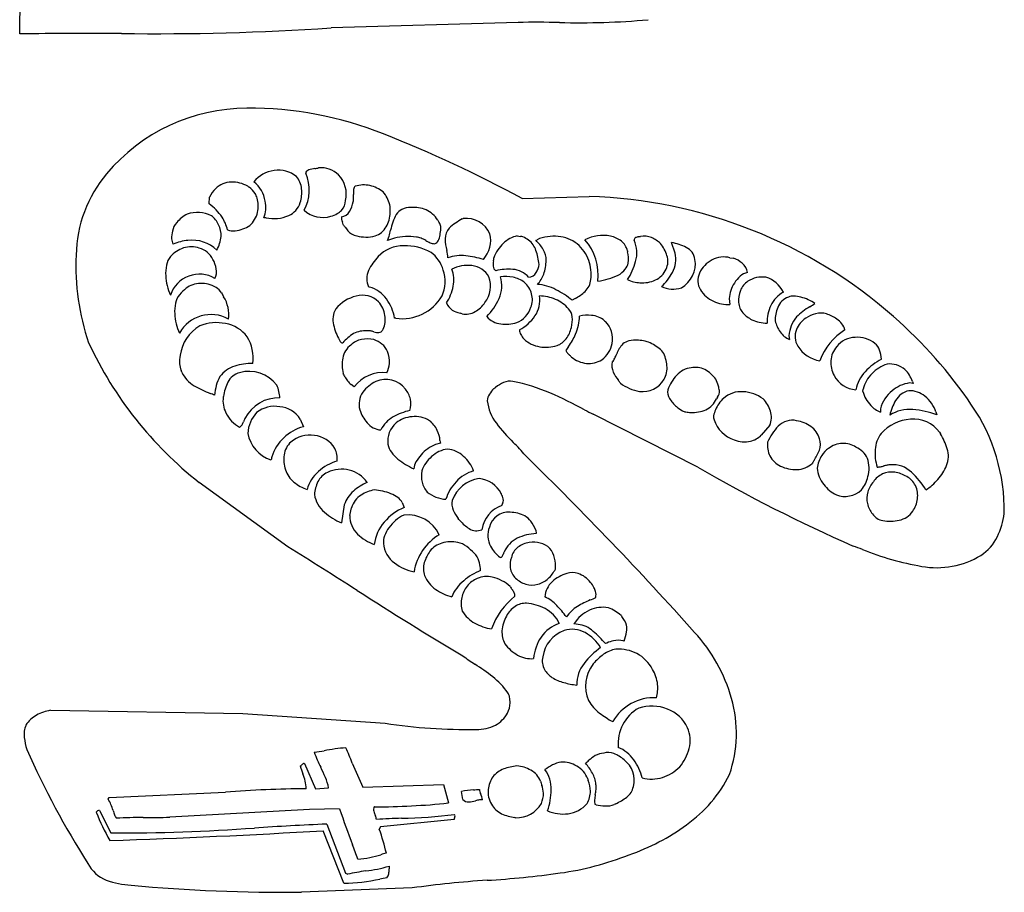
# Model space of a CAD drawing. Extents: x -9.9 to 27, y -3.1 to 14.8.
# Tile 4 of 9: x 1.3 to 7.9, y -2.9 to 3. Entities that reach past the tile are written whole.
import ezdxf

# ---------------------------------------------------------------- set-up
doc = ezdxf.new("R2010")
doc.units = 0

msp = doc.modelspace()

# ---------------------------------------------------------------- linework, layer by layer
at = {"color": 7, "linetype": 'CONTINUOUS'}
for p, q in [((1.250477, 2.86381), (1.258116, 3.604787)), ((4.600913, 2.941727), (3.343545, 2.90506)), ((2.523628, 1.722313), (2.526683, 1.766619)), ((4.627389, 1.758216), (5.078086, 1.771202)), ((2.907102, 1.627591), (2.892206, 1.626445)), ((4.225772, 1.619631), (4.231693, 1.623008)), ((3.723322, 1.475576), (3.733635, 1.503458)), ((3.770302, 1.491618), (3.723322, 1.475576)), ((4.720585, 1.47634), (4.728988, 1.480541)), ((5.656735, 1.389638), (5.632672, 1.461062)), ((2.282238, 1.450368), (2.282238, 1.450368)), ((6.025314, 1.358701), (6.048231, 1.356409)), ((3.602245, 1.161616), (3.595752, 1.163716)), ((2.263904, 1.108144), (2.263904, 1.108144)), ((4.9847, 1.085418), (4.965031, 1.073005)), ((6.020731, 1.084082), (6.025314, 1.043976)), ((3.77794, 0.952309), (3.770302, 0.952309)), ((5.181403, 0.935312), (5.189042, 0.930157)), ((2.324443, 0.852048), (2.324443, 0.852048)), ((6.421775, 0.834289), (6.425593, 0.808698)), ((3.500074, 0.491109), (3.478113, 0.505623)), ((6.918114, 0.460554), (6.920596, 0.47564)), ((7.25671, 0.512307), (7.231692, 0.517082)), ((2.619114, 0.42255), (2.619837, 0.425951)), ((5.942432, 0.421786), (5.933646, 0.409945)), ((7.036708, 0.342723), (7.036708, 0.321333)), ((3.13627, 0.273972), (3.157658, 0.222027)), ((5.808368, -0.048391), (5.105586, 0.306055)), ((7.40987, 0.321716), (7.415599, 0.303)), ((6.292677, 0.232722), (6.235385, 0.164736)), ((7.433932, 0.185361), (7.439767, 0.174901)), ((4.078914, 0.111645), (4.046067, 0.103243)), ((4.075859, 0.129597), (4.078914, 0.111645)), ((3.052242, -0.584643), (2.457932, -0.15228)), ((4.487215, -0.227524), (4.487724, -0.228484)), ((3.43266, -0.302003), (3.414327, -0.424607)), ((3.469328, -0.375336), (3.481168, -0.321864)), ((3.822246, -0.286725), (3.835996, -0.320337)), ((4.202665, -0.401309), (4.198788, -0.395626)), ((4.719629, -0.473498), (4.722685, -0.496032)), ((4.48225, -0.657977), (4.478439, -0.654651)), ((4.991003, -1.105618), (4.976679, -1.103709)), ((5.18885, -1.236053), (5.179026, -1.225393)), ((5.19859, -1.232043), (5.18885, -1.236053)), ((5.313365, -1.218675), (5.3084, -1.21772)), ((1.457232, -1.684649), (2.750504, -1.706803)), ((2.750504, -1.706803), (3.707661, -1.771734)), ((4.316091, -1.812935), (4.320304, -1.812984)), ((3.166061, -2.041388), (3.238632, -2.211735)), ((3.557939, -2.201041), (4.100303, -2.182707)), ((4.100303, -2.182707), (4.133914, -2.307986)), ((1.852929, -2.27132), (2.633628, -2.234653)), ((3.238632, -2.211735), (3.327243, -2.205624)), ((4.228638, -2.28507), (4.220999, -2.23007)), ((1.84529, -2.282014), (1.852929, -2.27132)), ((1.787235, -2.358403), (1.863624, -2.509655)), ((3.198908, -2.352292), (2.259321, -2.402709)), ((3.400577, -2.347709), (3.198908, -2.352292)), ((3.635153, -2.333944), (3.634328, -2.333959)), ((5.125052, -2.319676), (5.119336, -2.318681)), ((4.170581, -2.417987), (3.675578, -2.468403)), ((4.584611, -2.407292), (4.579061, -2.406133)), ((3.429604, -2.847295), (3.290577, -2.494377)), ((3.315021, -2.45007), (3.440299, -2.780073)), ((3.675578, -2.468403), (3.667939, -2.483682)), ((3.440299, -2.780073), (3.455577, -2.787712)), ((3.88794, -2.879378), (3.143908, -2.908406))]:
    msp.add_line(p, q, dxfattribs=at)
for centre, radius, start, end in [((4.732124, -8.512228), 11.454706, 89.267722, 90.656326), ((5.023698, 7.876567), 4.93716, 268.314947, 275.242417), ((1.772282, -28.62714), 31.495272, 89.704854, 90.949306), ((2.189894, 19.83236), 16.966567, 269.137582, 273.898864), ((2.779227, 1.129983), 1.234003, 90.09227, 139.951645), ((2.805317, -0.02262), 2.386769, 68.088098, 90.674029), ((0.490835, -5.911713), 8.714292, 61.661082, 68.419566), ((2.508606, 1.359899), 0.878908, 140.073866, 178.858026), ((2.985803, 1.740552), 0.206107, 96.87065, 141.455514), ((2.99243, 1.762074), 0.185758, 50.61573, 99.695329), ((2.912045, 1.813496), 0.284527, 331.563286, 383.518855), ((3.195768, 1.924973), 0.022925, 134.790329, 174.835008), ((3.208268, 1.911033), 0.041635, 109.779948, 133.482905), ((3.25663, 1.763841), 0.196556, 96.337758, 108.525672), ((3.197848, 2.237655), 0.280917, 277.585794, 282.78667), ((3.276298, 1.799191), 0.165316, 45.125518, 95.65047), ((2.673053, 1.716234), 0.151029, 90.104217, 134.108787), ((2.679593, 1.657344), 0.210029, 60.39463, 91.859377), ((2.700816, 1.709283), 0.202056, 8.491688, 52.219925), ((2.996363, 1.808272), 0.149877, 5.182839, 40.51954), ((3.26554, 1.788577), 0.180429, 345.598733, 405.082622), ((2.673494, 1.705991), 0.158837, 131.650632, 157.561123), ((3.462722, 2.682472), 1.082303, 231.11882, 231.744718), ((2.700068, 1.699439), 0.162138, 34.58631, 55.202836), ((2.734884, 1.731349), 0.115545, 14.55617, 31.357445), ((2.926258, 1.79775), 0.220685, 342.10831, 366.259214), ((3.724236, 1.797211), 0.229798, 174.854254, 183.473432), ((3.542339, 1.812844), 0.047238, 157.228184, 173.950812), ((3.517076, 1.82354), 0.019804, 124.022617, 157.470722), ((3.564549, 1.643454), 0.205038, 78.590782, 106.593365), ((3.545553, 1.603249), 0.248436, 53.332002, 76.129671), ((3.526053, 1.662365), 0.21868, 14.1233, 39.860683), ((2.256766, 1.374645), 0.438279, 35.91706, 52.491048), ((2.625616, 1.703593), 0.228282, 2.782464, 14.406281), ((2.702295, 1.697343), 0.202714, 339.528187, 371.893127), ((3.000092, 1.772068), 0.142542, 294.250966, 342.814526), ((3.329641, 1.748832), 0.110777, 320.128917, 357.345817), ((3.281225, 1.775824), 0.214734, 330.689494, 349.329231), ((3.402073, 1.759167), 0.093085, 345.628994, 359.422889), ((3.096948, 1.766105), 0.398283, 358.866919, 362.472818), ((4.974988, -1.486961), 3.259794, 48.726607, 88.1876), ((2.445453, 1.45772), 0.206034, 63.026538, 109.416747), ((2.68725, 1.702247), 0.166843, 328.791976, 364.271881), ((3.288383, 1.821018), 0.190692, 228.586304, 286.613029), ((3.276813, 1.862235), 0.233498, 286.441981, 297.819131), ((3.335095, 1.751901), 0.108716, 297.789995, 317.043396), ((3.400339, 1.71228), 0.079813, 280.093411, 328.605492), ((3.503245, 1.674116), 0.238535, 344.98401, 370.045876), ((3.86569, 1.594667), 0.100124, 117.236156, 146.506965), ((3.876265, 1.564951), 0.131452, 88.239946, 115.406326), ((3.900423, 1.479102), 0.218169, 67.908631, 95.291699), ((3.907649, 1.517762), 0.1798, 31.726912, 65.408291), ((2.382978, 1.522423), 0.106501, 136.367016, 171.472966), ((2.478202, 1.450786), 0.225281, 116.70533, 139.89392), ((2.450437, 1.521198), 0.149202, 23.746651, 53.633667), ((2.373913, 1.482083), 0.280977, 13.278469, 32.184555), ((2.712126, 1.682176), 0.135234, 286.824393, 330.604549), ((2.959332, 1.880611), 0.258355, 258.336538, 292.605502), ((3.453237, 1.624754), 0.039926, 167.049126, 192.705261), ((3.509352, 1.638969), 0.097805, 193.59899, 203.336388), ((3.337917, 1.564498), 0.089107, 12.171757, 23.637609), ((3.562799, 1.658158), 0.17688, 313.074407, 344.978473), ((4.066931, 1.487428), 0.327842, 150.288092, 170.041143), ((4.156723, 1.658986), 0.106872, 205.894336, 216.550998), ((4.035153, 1.565596), 0.046481, 4.610733, 39.786744), ((4.334043, 1.357331), 0.280768, 123.216511, 134.580172), ((4.588542, 0.965405), 0.748073, 119.008448, 123.079916), ((4.249903, 1.445148), 0.17879, 24.977778, 95.845848), ((2.449501, 1.491259), 0.178146, 164.717204, 181.604643), ((2.433138, 1.505556), 0.171492, 358.915975, 386.203245), ((2.687937, 1.659311), 0.119769, 250.205797, 275.042544), ((2.680056, 1.732329), 0.193202, 275.467448, 291.628727), ((3.000803, 1.265221), 0.530213, 34.490843, 36.861429), ((3.557075, 1.636025), 0.138569, 210.609603, 236.474161), ((3.605296, 1.62367), 0.122893, 286.1759, 309.58088), ((2.541562, 1.829799), 1.235935, 344.689842, 346.635789), ((3.57406, 1.601561), 0.510021, 348.778732, 353.529247), ((3.950977, 1.560065), 0.130835, 352.98418, 364.06182), ((4.214278, 1.488469), 0.103518, 138.314154, 181.08628), ((2.358951, 1.493054), 0.08779, 184.432169, 209.093363), ((2.408999, 1.161487), 0.315469, 94.975324, 113.691784), ((2.40931, 1.236845), 0.240519, 46.26984, 96.60643), ((2.059418, 1.597793), 0.553479, 345.023417, 350.066236), ((3.547943, 1.637017), 0.134601, 239.950142, 257.089434), ((3.59201, 1.826201), 0.328848, 256.97025, 267.256867), ((3.581839, 1.710043), 0.212387, 268.497946, 285.761897), ((3.859785, 1.107065), 0.394827, 81.672558, 103.099266), ((3.917211, 1.422119), 0.07561, 65.422399, 90.183945), ((3.817842, 1.192188), 0.326082, 59.940981, 66.348188), ((4.140189, 1.749602), 0.317827, 239.978734, 245.899966), ((4.036679, 1.514742), 0.061188, 244.577215, 270.135122), ((4.035316, 1.48301), 0.029495, 272.928262, 322.448405), ((3.986498, 1.517225), 0.08909, 324.138782, 350.363734), ((4.475666, 1.493804), 0.364961, 181.145797, 193.630559), ((4.219195, 1.478115), 0.197412, 318.771132, 372.441263), ((4.624512, 1.339244), 0.168671, 99.971129, 136.149197), ((4.614769, 1.568295), 0.065868, 252.813419, 271.615476), ((4.618657, 1.467759), 0.034753, 65.55467, 93.350642), ((4.522287, 1.265249), 0.25902, 54.87615, 64.685838), ((4.596777, 1.370965), 0.129696, 16.755021, 54.921624), ((4.513199, 1.258381), 0.300858, 31.294201, 46.423938), ((4.838006, 1.235261), 0.268416, 83.180685, 113.963286), ((4.853463, 1.266855), 0.235496, 51.940297, 86.003288), ((5.170211, 1.256422), 0.253035, 78.270655, 118.213533), ((4.775738, 1.240651), 0.364061, 353.800876, 400.978941), ((5.188033, 1.33313), 0.174316, 52.136339, 78.880951), ((5.222265, 1.378843), 0.117221, 13.426913, 51.631628), ((5.39906, 1.477707), 0.018522, 117.996298, 184.233786), ((5.193415, 1.390691), 0.205839, 343.810695, 384.588406), ((5.41947, 1.431148), 0.06932, 96.288594, 114.826104), ((5.386893, 1.657309), 0.15923, 279.027319, 283.241292), ((5.447647, 1.378334), 0.126334, 66.398439, 101.081644), ((5.386681, 1.252706), 0.265921, 49.51242, 65.198611), ((5.567067, 1.095172), 0.371725, 63.762191, 79.834758), ((2.415184, 1.234173), 0.200882, 108.579396, 138.857684), ((2.404269, 1.264475), 0.168684, 71.450331, 108.344644), ((2.416752, 1.281781), 0.14844, 26.496572, 73.893762), ((2.424333, 1.500101), 0.175714, 329.396163, 345.046312), ((3.831981, 1.202663), 0.237202, 89.860728, 136.367263), ((3.841043, 1.073381), 0.366581, 61.444074, 91.326359), ((3.878748, 1.214201), 0.227454, 15.780264, 52.797155), ((3.636267, 1.300131), 0.496531, 6.774317, 12.523316), ((4.663237, 1.278849), 0.239025, 132.136675, 160.483733), ((4.313839, 1.268003), 0.430641, 6.184271, 19.020899), ((4.655293, 1.345582), 0.134143, 357.77262, 390.992767), ((4.832138, 1.252123), 0.260356, 19.874575, 50.243616), ((6.519246, 1.642456), 1.206352, 191.300691, 191.600463), ((5.166633, 1.353745), 0.177019, 350.202823, 375.105707), ((5.31541, 1.276563), 0.302198, 18.65263, 36.178398), ((5.686872, 1.334577), 0.104033, 7.416934, 64.654635), ((3.231609, 1.304455), 1.603397, 177.391911, 198.81612), ((2.368095, 1.282966), 0.133443, 141.333035, 168.644934), ((2.382585, 1.255307), 0.191017, 8.764162, 29.03191), ((3.921414, 1.115423), 0.362132, 136.140842, 153.995811), ((4.217215, 1.108305), 0.265371, 82.980727, 109.34003), ((4.174106, 0.689256), 0.686599, 73.625746, 83.683631), ((4.578752, 1.311534), 0.145794, 169.023102, 183.939244), ((4.215453, 1.375458), 0.223123, 350.672423, 355.692793), ((4.443777, 1.353053), 0.345791, 342.535043, 357.897742), ((4.784202, 1.245313), 0.30791, 353.79508, 378.033467), ((4.971515, 1.449915), 0.43548, 326.889682, 344.467626), ((5.488132, 1.334742), 0.119941, 334.078359, 378.70933), ((5.48427, 1.348549), 0.177292, 330.291199, 373.400703), ((5.608711, 1.317555), 0.183863, 299.184806, 369.533436), ((5.989669, 1.179261), 0.185818, 117.239001, 155.493415), ((5.983011, 1.198514), 0.165678, 75.206846, 118.239599), ((5.978718, 1.168875), 0.200003, 49.870487, 69.661755), ((2.496651, 1.253677), 0.265271, 167.909778, 183.30419), ((2.46845, 1.264297), 0.104869, 334.815854, 371.05874), ((3.712942, 1.218753), 0.12947, 154.645234, 205.156656), ((3.887083, 1.198565), 0.224354, 334.515705, 380.206351), ((3.956162, 1.208165), 0.212496, 349.003642, 380.421836), ((4.261063, 1.077672), 0.230352, 82.750488, 117.330435), ((4.271151, 1.153676), 0.153684, 29.934701, 82.905658), ((4.471157, 1.304194), 0.037949, 184.043276, 239.143287), ((4.536224, 0.939165), 0.34303, 85.165742, 104.26598), ((4.555389, 1.128989), 0.152297, 40.210166, 86.332008), ((4.665914, 1.295062), 0.067998, 274.876688, 327.792919), ((4.598009, 1.33151), 0.144979, 329.908892, 353.219973), ((5.189751, 1.38704), 0.168368, 299.885184, 321.243507), ((5.2364, 1.347777), 0.107421, 321.998541, 347.005604), ((5.460723, 1.344006), 0.148687, 295.272145, 335.484829), ((5.352921, 1.40482), 0.319676, 311.303549, 333.199759), ((6.161918, 1.16004), 0.101148, 100.806603, 131.940245), ((6.049987, 1.247961), 0.093667, 7.011291, 52.023776), ((2.564429, 1.251246), 0.332856, 182.213813, 205.462516), ((2.458158, 1.044345), 0.204462, 59.037179, 161.818291), ((4.231307, 1.168123), 0.18388, 323.103641, 379.785397), ((4.28916, 1.168645), 0.202715, 335.522851, 377.726433), ((4.515299, 0.952199), 0.280124, 79.355447, 96.775491), ((4.534972, 1.054253), 0.176192, 52.321012, 79.512701), ((4.545644, 1.078883), 0.150321, 14.28495, 49.801322), ((4.559967, 1.332197), 0.229188, 318.372096, 338.788098), ((4.964029, 1.224543), 0.126898, 313.165437, 354.342408), ((5.049741, 1.754901), 0.560503, 279.025519, 293.544753), ((5.431532, 1.410481), 0.220123, 244.360088, 267.077651), ((5.436157, 1.39846), 0.20842, 265.639465, 294.988282), ((5.954557, 1.20131), 0.144828, 157.669318, 181.046628), ((5.925043, 1.203664), 0.115398, 182.482622, 211.549588), ((6.227477, 1.082087), 0.202977, 130.998848, 148.382662), ((6.218769, 1.090243), 0.132802, 123.222357, 158.66624), ((6.241651, 1.050308), 0.178767, 81.943938, 122.34502), ((6.210501, 1.041401), 0.19422, 26.481424, 73.179217), ((2.571536, 0.898081), 0.325681, 128.235359, 139.349353), ((2.46452, 1.033128), 0.153374, 109.450256, 128.056525), ((2.474103, 0.96148), 0.224614, 78.607407, 105.666667), ((2.468316, 0.99338), 0.194854, 58.416933, 75.084392), ((2.484351, 1.033256), 0.152657, 35.759397, 55.704203), ((3.544018, 0.958175), 0.211609, 35.871525, 74.028321), ((3.853968, 1.228627), 0.316718, 326.684491, 348.896325), ((4.7061, 0.858038), 0.322896, 62.418826, 85.527564), ((4.524236, 0.51552), 0.710697, 51.667114, 62.208514), ((4.858158, 1.335402), 0.280187, 296.848641, 313.447936), ((5.641289, 1.339395), 0.191086, 246.116188, 287.379902), ((5.997068, 1.24806), 0.200008, 211.592017, 245.452567), ((6.216387, 1.078273), 0.195742, 145.729471, 178.299483), ((6.269796, 1.07201), 0.186973, 159.150443, 184.381004), ((6.490028, 0.944451), 0.211805, 119.932075, 153.714369), ((2.428633, 1.026868), 0.133443, 141.332098, 168.644222), ((3.099373, 1.362168), 0.546516, 206.014631, 209.047005), ((2.43074, 0.976343), 0.225701, 352.373703, 392.261895), ((3.579572, 0.841831), 0.268293, 104.437884, 139.815311), ((3.553861, 0.951164), 0.15602, 45.428387, 105.305161), ((3.527819, 0.943785), 0.180051, 8.827718, 41.16907), ((3.49246, 0.911541), 0.280817, 8.347497, 37.417845), ((3.821345, 1.261206), 0.311931, 262.001452, 329.317417), ((4.04365, 1.289112), 0.476139, 316.772188, 334.569979), ((4.561854, 1.076929), 0.135223, 337.711732, 376.783091), ((4.553248, 1.074923), 0.193687, 326.346259, 368.045946), ((4.73667, 0.799139), 0.303009, 67.516241, 88.419174), ((4.758494, 0.857598), 0.240658, 40.831212, 66.994637), ((6.017783, 1.296976), 0.253112, 245.787537, 271.705043), ((6.459569, 0.98072), 0.121052, 110.107237, 159.162326), ((6.44973, 1.028701), 0.072975, 86.185543, 115.813417), ((6.446873, 0.894509), 0.207149, 74.434192, 87.86634), ((6.421955, 0.789449), 0.31507, 56.313938, 75.195895), ((2.557182, 0.997582), 0.265264, 167.90955, 183.304418), ((3.499009, 0.943416), 0.143504, 150.101508, 194.522429), ((4.224672, 1.101949), 0.116098, 204.030884, 234.719174), ((4.258761, 1.182849), 0.202712, 240.068603, 256.299206), ((4.247571, 1.107786), 0.128346, 260.134921, 299.982651), ((4.227812, 1.155015), 0.179247, 297.9085, 327.128353), ((4.509094, 1.085993), 0.187839, 319.098869, 341.259391), ((4.868976, 0.949252), 0.097179, 7.311144, 42.533933), ((6.231554, 1.070718), 0.148752, 185.010268, 199.892177), ((6.220474, 1.079139), 0.141682, 204.624401, 219.322357), ((6.542786, 0.923363), 0.268484, 154.665445, 180.995572), ((6.540789, 0.940262), 0.21154, 156.745526, 181.702766), ((6.747009, 0.697686), 0.379622, 119.162479, 136.153171), ((6.203485, 1.621678), 0.692528, 301.179817, 304.597372), ((2.624955, 0.995149), 0.332844, 182.213775, 205.463385), ((2.536636, 0.734143), 0.24275, 60.967305, 150.941372), ((3.557833, 0.943358), 0.150542, 334.680187, 370.741568), ((3.714418, -0.652233), 1.711677, 72.624465, 73.144023), ((4.499077, 1.056057), 0.142934, 220.618692, 263.932522), ((4.545188, 1.056382), 0.141175, 289.472763, 318.590694), ((4.47079, 1.134736), 0.295501, 298.233807, 325.55271), ((4.748355, 0.944795), 0.217661, 345.329432, 364.433085), ((4.756401, 0.966869), 0.25752, 346.22916, 359.819809), ((5.067586, 0.755406), 0.217381, 82.847436, 104.292773), ((5.083844, 0.821847), 0.14964, 49.31045, 85.857678), ((5.071646, 0.815402), 0.164166, 348.627577, 404.348286), ((6.264604, 1.12657), 0.206061, 221.749726, 243.511486), ((6.28861, 1.212655), 0.294303, 246.805287, 267.221289), ((6.537488, 0.983776), 0.21402, 193.455383, 215.185574), ((6.631292, 0.822646), 0.20984, 138.873417, 176.819327), ((6.615376, 0.822832), 0.152083, 121.640656, 159.492695), ((6.669245, 0.744029), 0.247473, 105.984043, 122.687522), ((6.636844, 0.856468), 0.130459, 73.167135, 105.902425), ((6.611023, 0.771908), 0.218873, 52.9346, 73.107748), ((6.632946, 0.793967), 0.188104, 39.740836, 54.213275), ((5.036512, -1.408496), 3.160242, 34.208648, 48.62653), ((2.597344, 0.667122), 0.270175, 120.310824, 172.309041), ((2.574298, 0.620773), 0.30168, 78.510015, 112.061083), ((2.592183, 0.68372), 0.236484, 37.301594, 79.718441), ((3.739995, 0.999595), 0.390924, 193.636403, 209.744775), ((3.573779, 0.696168), 0.171721, 86.234183, 117.40967), ((3.594641, 0.795955), 0.072202, 78.903451, 97.627651), ((3.56797, 0.66073), 0.210032, 72.585499, 78.863545), ((3.692013, 1.057471), 0.205649, 252.691509, 257.884597), ((3.661668, 0.885689), 0.030452, 277.261773, 308.467631), ((3.647606, 0.901207), 0.051367, 309.980818, 334.354947), ((4.516118, 1.173065), 0.261127, 262.927996, 286.950837), ((4.669635, 0.873324), 0.059062, 178.962457, 210.594056), ((4.779516, 0.92732), 0.183312, 321.929005, 348.14785), ((4.423162, 1.052559), 0.601591, 339.854205, 345.857429), ((6.585164, 0.827687), 0.122234, 156.661941, 211.186752), ((7.01859, 0.524423), 0.41349, 122.179883, 159.886741), ((6.699828, 0.848307), 0.10194, 14.826579, 40.288285), ((2.552912, 0.687253), 0.266911, 351.604041, 391.580262), ((3.428737, 0.811816), 0.028829, 192.36351, 232.230582), ((3.649782, 0.597119), 0.295449, 121.655471, 140.219391), ((3.57023, 0.680276), 0.130831, 99.60935, 135.467044), ((3.588392, 0.600906), 0.21217, 78.340209, 100.867582), ((3.553965, 0.605704), 0.217217, 52.713148, 69.151479), ((3.659979, 0.906521), 0.051339, 257.481314, 276.192538), ((4.775437, 0.929801), 0.178956, 208.918431, 220.624768), ((4.773931, 0.951948), 0.193055, 225.912187, 262.019843), ((4.825298, 0.883353), 0.120328, 288.093453, 324.969455), ((4.197153, 1.273803), 0.902117, 325.368343, 328.478855), ((4.718952, 0.953933), 0.290078, 328.453056, 338.020702), ((5.369259, 0.704668), 0.09821, 103.654501, 130.378767), ((5.388381, 0.617537), 0.187403, 83.494192, 103.047041), ((5.40744, 0.604902), 0.198843, 62.213185, 89.373237), ((6.484179, 0.944286), 0.147703, 214.581681, 246.631385), ((6.869822, 0.664114), 0.159503, 90.969196, 142.444279), ((6.880528, 0.630609), 0.19345, 51.844054, 93.973207), ((4.049809, 1.872663), 2.575746, 204.921428, 231.827898), ((3.420128, 0.800702), 0.014771, 232.22486, 280.140528), ((3.562695, 0.657709), 0.142894, 126.865958, 169.167213), ((3.616636, 0.688649), 0.113259, 20.182789, 52.517401), ((4.789249, 0.985049), 0.228206, 259.36392, 288.767067), ((6.118101, -0.043427), 1.427084, 145.682521, 146.926056), ((4.991075, 0.76589), 0.075289, 203.920242, 219.699729), ((5.067214, 0.809698), 0.167512, 305.145275, 350.839664), ((5.426383, 0.658633), 0.170835, 134.975979, 161.872503), ((5.368012, 0.528077), 0.285192, 43.577449, 62.400676), ((6.661026, 0.877155), 0.21277, 212.004187, 261.701624), ((6.856544, 0.657512), 0.15358, 137.466273, 176.388705), ((6.934819, 0.705645), 0.100972, 18.754542, 49.763087), ((6.829643, 0.660157), 0.215388, 4.567284, 21.217874), ((2.503175, 0.658898), 0.17916, 165.657238, 184.552398), ((3.642576, 0.638464), 0.225001, 168.176853, 194.781741), ((3.557105, 0.657298), 0.18017, 356.705118, 383.009913), ((5.041988, 0.81101), 0.143299, 220.576844, 227.69161), ((4.853839, 0.603792), 0.136592, 39.708267, 47.834214), ((5.083792, 0.848082), 0.200623, 231.506777, 263.722091), ((5.077119, 0.811407), 0.16346, 264.641601, 301.959824), ((5.153743, 0.730978), 0.108559, 317.909696, 333.674812), ((4.906139, 0.854916), 0.385448, 333.484387, 338.201913), ((5.370492, 0.613834), 0.232275, 4.87546, 28.500869), ((6.880233, 0.653447), 0.177497, 175.560489, 209.031925), ((7.234218, 0.315892), 0.408256, 117.715241, 137.345445), ((2.510319, 0.67051), 0.187526, 187.917712, 201.456746), ((1.475616, 0.301391), 0.911159, 18.380062, 19.258059), ((2.750522, 0.449112), 0.18922, 106.722507, 144.247791), ((2.821126, 0.204231), 0.444069, 90.537184, 106.355675), ((3.548191, 0.670809), 0.190288, 333.411844, 352.794953), ((5.346917, 0.634043), 0.115178, 167.887664, 202.638283), ((5.449723, 0.617815), 0.153017, 330.012441, 365.911503), ((5.783144, 0.464974), 0.155361, 96.770871, 138.142387), ((5.791961, 0.479393), 0.142467, 63.281337, 100.97972), ((5.755829, 0.417023), 0.214465, 35.4255, 62.15067), ((7.164032, 0.401345), 0.256177, 108.908959, 136.047317), ((7.098574, 0.484524), 0.160138, 49.906923, 96.295373), ((7.121629, 0.511729), 0.124478, 27.740018, 49.960479), ((2.531508, 0.68036), 0.21205, 205.61161, 239.333805), ((2.779731, 0.44938), 0.213468, 148.892007, 166.312052), ((2.760407, 0.46472), 0.125097, 104.847098, 152.121782), ((2.792694, 0.36193), 0.23278, 36.874221, 106.04595), ((2.131529, -0.16595), 1.493701, 29.002457, 30.00696), ((3.652521, 0.670271), 0.242073, 207.560555, 215.010506), ((3.612975, 0.654455), 0.200846, 217.788702, 227.819138), ((3.693664, 0.343375), 0.243521, 84.180446, 142.651804), ((3.713064, 0.377683), 0.163231, 36.877852, 114.635306), ((5.493643, 0.708598), 0.279568, 205.166785, 218.870021), ((4.29474, -0.194249), 1.221452, 35.517881, 36.549886), ((5.439988, 0.622637), 0.16386, 262.025065, 330.253517), ((5.877885, 0.369984), 0.289408, 136.651453, 159.559175), ((5.391021, 0.317578), 0.584125, 17.825661, 22.523715), ((6.887063, 0.65433), 0.183915, 208.239788, 265.210368), ((7.10591, 0.427694), 0.238184, 136.211685, 169.510368), ((7.128771, 0.425533), 0.21412, 134.157692, 166.466469), ((6.898587, 0.395157), 0.376146, 20.330425, 27.642094), ((2.755797, 1.053782), 0.647651, 239.115805, 249.709348), ((3.122059, 0.365069), 0.566025, 166.219866, 172.965298), ((2.977775, 0.368838), 0.362466, 154.791869, 170.93422), ((2.740128, 0.396465), 0.260906, 4.306506, 23.766296), ((3.73776, 0.320792), 0.225242, 114.313153, 143.377412), ((3.71329, 0.368559), 0.16869, 13.467175, 39.403686), ((4.56795, 0.344469), 0.186863, 134.084672, 148.664395), ((3.730407, 1.457099), 1.207429, 305.87275, 306.569006), ((4.615311, 0.281197), 0.264396, 115.315816, 128.760297), ((4.543048, 0.427112), 0.101635, 76.787305, 113.664647), ((4.362996, -0.576741), 1.121378, 66.219505, 79.555724), ((5.465344, 0.749793), 0.293399, 233.036401, 260.56631), ((5.694125, 0.458339), 0.088345, 171.723154, 211.237979), ((5.887739, 0.459392), 0.066375, 325.488368, 365.171557), ((5.804837, 0.44924), 0.149877, 6.18022, 18.336596), ((7.251412, 0.289295), 0.221252, 127.732919, 166.02611), ((7.262064, 0.297427), 0.221745, 97.872547, 131.197706), ((7.258717, 0.330915), 0.137576, 103.037394, 150.583178), ((7.230337, 0.298329), 0.166637, 50.854107, 90.912789), ((8.37009, 0.965064), 1.201917, 201.434262, 202.129143), ((1.913691, -1.100827), 1.665829, 67.160087, 68.241594), ((2.79287, 0.39644), 0.175707, 171.454317, 207.128174), ((2.987839, 0.168545), 0.247825, 87.118467, 154.040528), ((3.683081, 0.372157), 0.150963, 146.645767, 193.916938), ((3.732273, 0.378744), 0.147959, 341.595216, 371.343206), ((4.697292, 0.431704), 0.30555, 186.385303, 217.446274), ((4.499137, 0.386827), 0.10606, 148.877211, 174.103469), ((3.46585, -2.612634), 3.346176, 61.789359, 66.218917), ((5.816338, 0.537387), 0.233871, 212.269036, 230.087785), ((5.810706, 0.458371), 0.132134, 293.487635, 338.500561), ((6.144286, 0.243864), 0.23509, 133.990131, 156.801643), ((6.099263, 0.281162), 0.177104, 85.00322, 131.891106), ((6.104001, 0.216253), 0.241576, 53.300697, 87.464328), ((6.084005, 0.256148), 0.225099, 18.516913, 43.097455), ((7.12382, 0.514329), 0.212619, 194.650244, 224.229211), ((7.420856, 0.228166), 0.329424, 148.866994, 167.414749), ((7.194751, 0.249665), 0.226865, 18.51752, 51.642963), ((2.967291, 0.153475), 0.206456, 81.069101, 127.037344), ((2.983004, 0.176564), 0.1816, 32.438, 84.838371), ((3.773262, 0.414308), 0.249377, 198.338186, 221.416978), ((3.975712, -0.097273), 0.441496, 103.497878, 119.051303), ((10.861875, 11.491051), 12.579308, 242.470414, 242.767665), ((5.78766, 0.483346), 0.174481, 225.921214, 242.220911), ((5.770664, 0.552526), 0.234448, 267.639381, 293.291896), ((6.082962, 0.264743), 0.170571, 155.133634, 169.2698), ((7.096967, 0.479274), 0.169046, 222.063524, 249.116682), ((7.23019, 0.099533), 0.239343, 84.00624, 123.139253), ((7.20208, -0.298379), 0.638159, 70.452624, 85.226812), ((6.612248, -0.341491), 1.257241, 359.153761, 394.367374), ((2.844031, 0.420141), 0.232058, 206.576363, 240.099617), ((2.880848, 0.210332), 0.133659, 150.066696, 159.931745), ((3.011532, 0.1639), 0.228598, 137.521016, 176.533609), ((3.858082, 0.114942), 0.198862, 119.114503, 154.473134), ((3.903377, 0.093644), 0.196984, 94.522277, 128.40906), ((3.908711, 0.109309), 0.181907, 57.823571, 96.586576), ((5.745192, 0.418193), 0.097311, 246.469331, 260.080305), ((5.784848, 0.64241), 0.325008, 260.003033, 265.793258), ((5.951359, 0.286754), 0.037283, 164.845347, 207.761739), ((6.117388, 0.334691), 0.20946, 198.165686, 252.482655), ((6.173009, 0.286318), 0.131122, 335.873716, 378.367392), ((6.443994, 0.136283), 0.130254, 77.153844, 136.239346), ((7.257737, -0.017965), 0.291791, 93.72937, 137.883427), ((7.259466, 0.05848), 0.215725, 36.026816, 95.508564), ((2.707086, 0.258446), 0.044838, 298.313009, 328.75433), ((2.636626, 0.299203), 0.126231, 329.527073, 340.080137), ((3.23194, -0.068838), 0.300201, 104.326201, 162.714936), ((3.68819, 0.330742), 0.130455, 218.609604, 265.798649), ((3.882879, 0.126643), 0.158454, 130.014655, 188.074029), ((3.904513, 0.130278), 0.167044, 23.814479, 52.768228), ((5.338644, 0.910662), 1.105991, 216.943905, 225.882783), ((6.59582, -0.014556), 0.344258, 135.584972, 157.328335), ((6.424257, 0.007415), 0.260455, 56.234769, 79.223946), ((6.485817, 0.103562), 0.146329, 14.846315, 55.349571), ((3.01892, 0.225096), 0.240285, 191.370909, 250.233283), ((3.203111, -0.038239), 0.204204, 81.990178, 129.351146), ((3.212193, -0.018772), 0.183768, 30.813019, 83.948988), ((3.904165, 0.119495), 0.171991, 3.367337, 27.055782), ((6.123429, 0.30231), 0.181064, 247.569512, 282.640764), ((6.131287, 0.270847), 0.148647, 282.339263, 314.451215), ((6.519531, 0.104483), 0.113768, 339.68382, 378.751173), ((7.205404, 0.055826), 0.204429, 143.396495, 176.396248), ((7.033549, -0.073934), 0.476373, 18.164002, 31.49017), ((3.168567, 0.014861), 0.14141, 132.171418, 172.488972), ((3.262106, 0.019172), 0.121667, 7.710067, 27.504975), ((3.851513, 0.126958), 0.12753, 190.193888, 216.670338), ((4.140578, -0.131318), 0.252886, 111.945814, 139.21546), ((4.150836, -0.116932), 0.190825, 97.395065, 133.325208), ((4.1038, -0.121218), 0.194824, 47.767481, 83.375574), ((3.692539, -0.771424), 1.247555, 39.850832, 45.385903), ((6.45479, 0.099004), 0.17766, 173.817232, 204.298632), ((6.779292, -0.06006), 0.163958, 123.838991, 146.700878), ((6.782053, -0.038053), 0.147934, 90.298653, 129.482631), ((6.790112, -0.040124), 0.150262, 57.110835, 93.368919), ((6.754262, -0.135007), 0.250323, 49.287127, 62.019343), ((7.286575, 0.043275), 0.286325, 174.910396, 198.67185), ((7.323856, 0.0254), 0.169611, 338.160902, 376.851975), ((2.932403, 0.010441), 0.012617, 294.610946, 344.75714), ((2.910565, 0.014848), 0.034878, 347.205846, 364.316878), ((3.066272, 0.020886), 0.120976, 180.249478, 181.616539), ((3.233422, 0.000552), 0.207657, 170.913542, 198.903481), ((3.090529, -0.004036), 0.294806, 359.099708, 367.70607), ((3.944064, 0.194283), 0.241974, 216.369085, 231.435385), ((4.122618, 0.424463), 0.533278, 231.852354, 245.255038), ((4.13714, -0.138174), 0.25487, 137.543446, 150.895424), ((4.168031, -0.151036), 0.227693, 130.583602, 160.321677), ((4.062752, -0.167572), 0.256736, 21.287822, 47.93793), ((-11.555925, -16.607822), 23.224823, 41.691233, 45.749412), ((6.428369, 0.097942), 0.153463, 207.998991, 246.024493), ((6.294873, 0.1931), 0.355255, 326.30409, 338.860829), ((6.838058, -0.087296), 0.228227, 149.086102, 172.125872), ((6.84674, -0.02962), 0.110129, 20.898813, 49.993065), ((6.757418, -0.056934), 0.203417, 343.96294, 379.111196), ((3.478455, -0.327491), 0.332154, 106.287734, 131.558143), ((3.413512, -0.276859), 0.213557, 35.686688, 116.086682), ((4.013735, -0.072251), 0.115007, 149.686974, 173.809547), ((11.082863, 9.025909), 10.495867, 239.832431, 246.236203), ((6.469077, 0.171185), 0.237045, 244.227432, 271.58384), ((6.4708, 0.093205), 0.159047, 271.739757, 312.559203), ((7.674876, -0.673572), 1.274494, 148.306812, 149.355317), ((6.801874, -0.043295), 0.190318, 183.83663, 220.007322), ((7.019345, 0.051007), 0.099479, 267.681114, 280.920485), ((6.987082, 0.212944), 0.264598, 281.137057, 285.913229), ((7.132125, -0.295803), 0.26442, 101.134012, 105.912246), ((7.099901, -0.134038), 0.099478, 87.678022, 100.915109), ((7.12295, -0.208352), 0.174749, 45.495868, 96.248159), ((7.205867, 0.067574), 0.29486, 317.493517, 339.08288), ((3.211832, -0.007906), 0.184495, 198.590668, 230.410216), ((3.406421, -0.253795), 0.229277, 130.305186, 166.337952), ((3.370051, -0.20246), 0.127783, 113.252835, 154.148642), ((4.142078, -0.107987), 0.191418, 169.883129, 192.909514), ((4.370984, -0.350197), 0.226215, 98.220833, 160.039784), ((4.370782, -0.313938), 0.249261, 106.025101, 138.286474), ((4.320153, -0.313098), 0.187703, 27.122812, 84.348462), ((6.760521, -0.073302), 0.196477, 318.809206, 348.30455), ((7.119652, -0.237767), 0.158406, 115.862418, 145.346492), ((7.122154, -0.278024), 0.19632, 86.845377, 111.389896), ((7.08432, -0.332415), 0.255093, 59.612444, 79.008296), ((7.1416, -0.239684), 0.146147, 26.85341, 60.593994), ((6.836338, -0.515539), 0.594838, 31.730823, 46.547233), ((7.11111, 0.142444), 0.415396, 303.811976, 318.711686), ((3.277109, 0.074311), 0.289461, 230.824318, 251.159374), ((3.496937, -0.258169), 0.266313, 155.266008, 174.714194), ((3.743052, -0.502822), 0.383722, 114.001846, 130.514277), ((4.100991, -0.118044), 0.149124, 192.669906, 222.07621), ((4.386219, -0.345888), 0.282371, 135.530375, 163.425255), ((6.85504, -0.014052), 0.250119, 217.307757, 242.698608), ((7.146968, -0.280787), 0.206295, 139.823133, 161.659614), ((7.132968, -0.240754), 0.15436, 351.768557, 385.760262), ((3.420444, -0.204794), 0.190879, 188.690537, 230.479997), ((3.624934, -0.365271), 0.202416, 130.389777, 161.786154), ((3.625529, -0.36525), 0.150739, 121.649322, 163.272525), ((3.676301, -0.440417), 0.241398, 100.013086, 122.546361), ((3.610287, -0.570323), 0.368412, 68.448623, 86.258488), ((3.668121, -0.424699), 0.211724, 54.128135, 68.529124), ((3.734478, -0.335016), 0.100176, 28.820352, 54.82587), ((4.160319, 0.01673), 0.289813, 234.081088, 247.396979), ((4.122802, -0.071887), 0.193585, 247.567409, 267.862218), ((4.395744, -0.285349), 0.108138, 11.663343, 31.725964), ((4.446949, -0.270841), 0.055193, 347.612403, 367.655692), ((6.796628, -0.080922), 0.165276, 250.080123, 312.540922), ((7.081408, -0.25767), 0.136797, 162.209931, 195.559546), ((7.105809, -0.241576), 0.181183, 324.686239, 353.255578), ((3.963596, -0.635502), 0.340016, 112.041309, 140.465776), ((4.256784, -0.296004), 0.101084, 166.831222, 204.548786), ((4.55869, -0.49925), 0.20382, 109.045086, 171.765996), ((4.401101, -0.260005), 0.102301, 332.912853, 347.193307), ((7.117073, -0.255918), 0.171806, 192.93092, 219.033493), ((3.591663, -0.014775), 0.446554, 229.047834, 246.601627), ((3.638415, -0.376595), 0.169092, 179.573468, 226.373238), ((3.943716, -0.605235), 0.257951, 115.43232, 144.879199), ((3.86076, -0.603676), 0.233062, 25.410045, 96.855565), ((4.465871, -0.199454), 0.331386, 204.713583, 216.297166), ((4.536012, -0.484192), 0.13155, 84.795688, 166.398373), ((4.546426, -0.571053), 0.217874, 62.773563, 89.600464), ((4.574283, -0.499507), 0.141734, 37.673886, 59.55329), ((7.075225, -0.298961), 0.112415, 215.422481, 258.069343), ((7.132142, -0.261484), 0.14819, 282.297883, 325.081958), ((7.34491, -0.289513), 0.529165, 334.557139, 352.338755), ((3.909713, -0.60209), 0.277323, 138.70332, 173.223231), ((3.911287, -0.589073), 0.222195, 143.477155, 159.611068), ((3.607089, -0.97842), 0.829318, 43.263892, 44.097886), ((4.427915, -0.220868), 0.287814, 221.091808, 237.235984), ((4.321165, -0.388349), 0.089212, 236.676851, 293.662933), ((4.557865, -0.509795), 0.160034, 159.310756, 206.747238), ((4.500905, -0.553787), 0.232994, 20.157056, 37.210655), ((7.101391, -0.137919), 0.275495, 259.66918, 283.073026), ((3.730943, -0.289575), 0.296003, 225.030635, 250.949724), ((3.794752, -0.548136), 0.098724, 158.317778, 187.912746), ((4.253887, -0.810284), 0.356874, 120.777147, 170.714305), ((4.673656, -0.690889), 0.180879, 115.576429, 157.376751), ((4.734922, -0.815805), 0.320007, 92.191557, 115.815379), ((7.537646, -0.377587), 0.317301, 303.329861, 333.966827), ((-16.203679, -31.728769), 36.616214, 57.408136, 58.272153), ((3.871253, -0.550618), 0.174639, 183.646999, 234.954118), ((4.124062, -0.700796), 0.144616, 104.172452, 142.954164), ((4.151526, -0.765603), 0.214446, 78.296092, 107.048633), ((4.162801, -0.710593), 0.158292, 54.074553, 78.253334), ((4.002033, -0.910981), 0.415083, 42.920742, 52.333268), ((4.637518, -0.451906), 0.257705, 210.272694, 231.881364), ((4.674, -0.684576), 0.121368, 127.635376, 167.340358), ((4.705837, -0.729606), 0.176483, 99.641749, 126.893319), ((4.703311, -0.724164), 0.170702, 48.997667, 99.111976), ((4.655223, -0.711908), 0.198029, 353.487868, 396.061241), ((3.444298, -10.101381), 10.113227, 69.923949, 70.300267), ((4.232487, -0.772361), 0.274393, 144.666758, 162.880459), ((6.532599, 1.572488), 3.130703, 224.666125, 224.958333), ((4.187953, -0.729785), 0.157616, 13.792045, 34.883154), ((4.478365, -0.640394), 0.018007, 282.460966, 329.556892), ((4.429608, -0.61109), 0.074892, 329.128671, 341.544881), ((4.661342, -0.694034), 0.171264, 157.209176, 159.764691), ((4.54714, -0.645898), 0.047333, 148.703554, 157.379031), ((4.70369, -0.708881), 0.156611, 161.032215, 186.349715), ((7.652441, 1.221485), 1.967251, 248.010701, 260.094858), ((7.41556, -0.153664), 0.571862, 259.774195, 301.222225), ((3.954271, -0.462306), 0.295116, 231.602335, 259.736763), ((4.104387, -0.7325), 0.140237, 163.03846, 199.223234), ((4.023939, -0.769126), 0.326281, 4.229657, 13.63509), ((4.678315, -0.70376), 0.132194, 189.774145, 224.8595), ((4.161758, -0.700544), 0.205241, 202.375333, 236.203819), ((4.505344, -1.137029), 0.421875, 111.703607, 129.829399), ((4.388353, -0.930003), 0.145915, 74.540016, 115.055265), ((4.367716, -1.05168), 0.268984, 47.930027, 77.213011), ((4.669846, -0.6462), 0.202346, 311.327128, 334.168593), ((4.98743, -0.986046), 0.228876, 104.955882, 133.323703), ((4.966521, -0.877676), 0.119035, 71.628889, 108.696681), ((4.948595, -0.93144), 0.175708, 37.487476, 71.606952), ((4.399508, -1.016959), 0.261915, 128.873057, 158.809414), ((4.448158, -0.983191), 0.233041, 144.827531, 165.892734), ((4.393648, -0.960191), 0.175687, 112.449299, 140.715102), ((4.683004, -0.779371), 0.153352, 208.271524, 217.282941), ((4.710566, -0.655974), 0.189089, 228.232019, 251.965132), ((4.694871, -0.69047), 0.151489, 253.5705, 285.100013), ((4.68888, -0.674035), 0.168924, 285.609844, 312.713625), ((4.93138, -0.930318), 0.149899, 132.352574, 176.92751), ((4.863379, -0.999714), 0.284887, 29.595098, 37.952679), ((5.008287, -0.91777), 0.118414, 15.971465, 29.745949), ((16.657752, 19.526069), 24.268443, 237.223446, 239.192768), ((4.258343, -0.566517), 0.370388, 235.319987, 253.847478), ((4.389167, -0.965429), 0.171523, 166.844185, 197.50006), ((4.875756, -1.295509), 0.479786, 128.051926, 160.79732), ((4.439534, -0.964946), 0.152778, 27.837003, 37.347223), ((4.532524, -0.915685), 0.047547, 357.570947, 387.670402), ((4.669673, -1.160004), 0.262792, 43.474278, 64.768303), ((4.482374, 0.458236), 1.525449, 293.314857, 294.838444), ((5.029916, -0.90797), 0.094987, 348.994845, 373.878024), ((4.683155, -1.137188), 0.18296, 124.074064, 151.760051), ((4.652187, -1.0989), 0.133961, 87.536514, 122.277503), ((4.633864, -1.28213), 0.31798, 62.266444, 85.656681), ((4.374298, -1.452206), 0.678242, 35.668155, 44.219361), ((5.137012, -1.204662), 0.258269, 122.00683, 145.055448), ((5.315929, -1.509714), 0.611859, 112.060674, 121.073693), ((5.169215, -1.195671), 0.203768, 79.042447, 115.563983), ((4.414089, -0.90585), 0.21884, 210.526513, 241.7101), ((4.775321, -1.179902), 0.284429, 152.964792, 173.785674), ((4.690224, -1.184612), 0.205487, 23.999502, 63.522558), ((5.168534, -1.216699), 0.222654, 113.07013, 149.504753), ((5.125552, -1.227954), 0.246514, 47.296109, 70.473584), ((6.220694, -0.339836), 1.166575, 217.302007, 217.694369), ((5.191949, -1.148125), 0.142076, 14.437646, 41.957164), ((4.483149, -0.783608), 0.359222, 241.251307, 260.306708), ((4.943234, -1.315906), 0.22457, 106.901205, 146.43605), ((4.984011, -1.282719), 0.177239, 51.366391, 87.739119), ((5.203136, -1.136815), 0.128682, 351.100025, 370.800072), ((4.667306, -1.157847), 0.174961, 177.138718, 206.901355), ((4.98, -1.35006), 0.213458, 109.135172, 173.425534), ((4.964815, -1.314834), 0.175223, 60.620902, 108.219793), ((4.916879, -1.407196), 0.279246, 31.094099, 61.347388), ((4.703581, -1.635363), 0.627793, 40.770776, 51.467686), ((5.044583, -1.112059), 0.289155, 338.363494, 351.114217), ((4.980812, -1.904485), 1.096924, 15.781276, 42.69837), ((4.752581, -1.049206), 0.305773, 217.893097, 239.628284), ((5.009692, -1.362064), 0.305473, 146.113574, 175.164528), ((5.278186, -1.398682), 0.184673, 101.336506, 115.531804), ((5.274904, -1.364249), 0.150309, 77.123828, 102.69011), ((5.494617, 0.432623), 2.160397, 234.126783, 236.781522), ((4.685618, -1.168155), 0.169308, 238.826963, 276.67811), ((5.463006, -1.69619), 0.530962, 125.324134, 141.955345), ((5.409675, -1.629978), 0.398143, 125.99639, 139.797592), ((5.289158, -1.465274), 0.194057, 99.130335, 125.789035), ((5.273799, -1.554575), 0.281323, 63.287498, 93.144998), ((5.276781, -1.528199), 0.256587, 27.51823, 61.234371), ((3.481471, -2.664105), 1.533204, 51.780702, 57.241789), ((4.871041, -1.356166), 0.107525, 163.496094, 210.356515), ((5.214438, -1.507519), 0.218982, 140.751157, 181.975161), ((5.299649, -1.521972), 0.244661, 142.484819, 203.353113), ((4.937736, -1.310375), 0.188308, 212.123708, 234.608181), ((5.277754, -1.543892), 0.263367, 7.110003, 30.645386), ((4.09715, -1.880237), 0.536457, 35.723975, 51.647157), ((4.982452, -1.215909), 0.291786, 238.1957, 255.241321), ((5.071457, -0.891091), 0.628571, 254.938599, 263.067294), ((5.301717, -1.533044), 0.238374, 343.5313, 365.235143), ((4.463931, -1.609843), 0.08099, 9.694382, 31.929146), ((4.408745, -1.63619), 0.138094, 331.073567, 360.911013), ((4.372919, -1.629049), 0.173973, 358.371061, 370.881872), ((5.320366, -1.477811), 0.283039, 209.912281, 232.771218), ((5.513048, -1.917452), 0.317301, 86.881188, 150.465396), ((5.212597, -1.838992), 0.856064, 341.048604, 375.782203), ((1.452232, -1.884353), 0.18889, 117.702624, 147.892401), ((1.523124, -2.021912), 0.34364, 101.054715, 117.505358), ((4.346605, -1.60384), 0.208137, 299.385505, 331.553184), ((5.592891, -1.125083), 0.728776, 232.488884, 240.766357), ((5.548961, -1.909779), 0.276353, 119.549293, 184.961112), ((5.498568, -1.942395), 0.286218, 68.338462, 107.464352), ((5.525899, -1.896378), 0.233514, 23.761303, 70.403485), ((1.442413, -1.845366), 0.162252, 157.759983, 187.468537), ((4.256145, 1.814868), 3.628299, 261.305364, 270.946678), ((4.326991, -1.533199), 0.279865, 268.630863, 295.785717), ((5.555126, -1.886916), 0.202975, 344.677065, 384.64106), ((1.770871, -1.809742), 0.492609, 186.611133, 196.415789), ((6.500841, 0.351352), 5.688357, 203.852833, 212.612069), ((2.762783, 1.102232), 3.105025, 278.672767, 279.919511), ((3.957106, -1.713885), 0.76906, 199.238315, 207.423546), ((3.554859, -3.31393), 1.381703, 94.628858, 100.727585), ((0.618785, -3.183134), 3.087346, 21.741694, 23.810474), ((5.189778, -2.119772), 0.148067, 94.946854, 118.51081), ((5.205222, -2.07908), 0.110487, 68.793857, 104.793982), ((5.168153, -2.178868), 0.216932, 47.979987, 69.199711), ((5.172312, -2.168001), 0.255294, 36.065388, 66.61433), ((5.424986, -1.853407), 0.33735, 321.139809, 345.029131), ((3.080153, -1.986088), 0.094026, 311.017056, 315.86516), ((3.194068, -2.09493), 0.063534, 126.089791, 136.955007), ((3.165624, -2.056509), 0.015736, 105.950432, 124.803253), ((3.163664, -2.049926), 0.008868, 74.320482, 105.462899), ((5.262662, -1.350617), 1.905073, 201.199131, 206.512935), ((4.92082, -2.219871), 0.189636, 99.769921, 118.020516), ((4.894997, -2.233175), 0.200291, 59.916562, 91.818829), ((4.673567, -1.558451), 0.61396, 308.247096, 311.148857), ((4.767329, -2.292539), 0.381361, 29.196374, 41.343153), ((5.248448, -2.205685), 0.251787, 120.911404, 132.740945), ((5.210958, -2.15431), 0.170726, 345.177966, 413.1424), ((5.078571, -2.232978), 0.369332, 14.837174, 35.652374), ((3.129727, -2.043637), 0.018074, 291.225271, 312.173661), ((3.907462, -1.823906), 0.806664, 197.054441, 200.864718), ((2.893847, -2.221579), 0.282317, 1.998135, 23.012886), ((2.252068, -2.581518), 1.144077, 22.921161, 26.664992), ((4.568006, -2.245626), 0.178344, 110.893273, 140.54391), ((4.627574, -2.416165), 0.358951, 95.647645, 110.068495), ((4.582403, -2.262681), 0.203962, 59.031431, 87.232678), ((4.607994, -2.224064), 0.157695, 23.446574, 59.784218), ((4.610131, -2.210567), 0.213554, 357.738702, 396.546021), ((5.030603, -2.430021), 0.426731, 117.777214, 125.682042), ((4.914632, -2.203223), 0.164543, 20.335783, 60.604903), ((4.930457, -2.201053), 0.194331, 5.417157, 29.111497), ((5.477247, -1.849751), 0.301067, 288.332808, 314.341947), ((5.188991, -1.696449), 0.933385, 305.717278, 333.219176), ((2.978861, -2.274637), 0.355152, 11.204913, 22.98714), ((4.615533, -2.248109), 0.218458, 147.983478, 171.6073), ((5.206078, -2.047468), 0.467485, 194.095453, 197.732742), ((7.07878, -1.521534), 2.104648, 197.261158, 197.569868), ((4.834704, -2.245255), 0.253519, 3.956571, 20.405846), ((4.995879, -2.204564), 0.129893, 354.138529, 369.687163), ((5.498983, -1.909344), 0.237669, 254.529885, 287.877481), ((3.279273, -11.085015), 8.873881, 90.666867, 94.172407), ((4.324997, -2.72863), 0.509292, 92.71185, 101.782762), ((4.231656, -1.199841), 1.022415, 273.88341, 276.178373), ((4.394131, -2.216941), 0.052441, 179.319817, 196.550496), ((4.435378, -2.202126), 0.096231, 198.00982, 206.247238), ((4.233922, -2.30141), 0.128361, 6.112218, 26.22692), ((4.560588, -2.230945), 0.161844, 174.781244, 211.548491), ((4.609752, -2.243745), 0.162127, 335.475173, 360.527981), ((4.576027, -2.256251), 0.196345, 4.088923, 19.765534), ((4.359772, -2.210956), 0.463817, 341.215082, 359.007178), ((4.926618, -2.227645), 0.161001, 328.802383, 359.958298), ((4.769994, -2.180589), 0.357047, 348.581094, 354.013092), ((5.261337, -2.174049), 0.117138, 306.481186, 348.209025), ((1.687723, -2.386763), 0.189208, 21.174268, 33.615614), ((3.631599, 2.538952), 4.872898, 270.041785, 275.916753), ((4.266325, -2.247942), 0.052904, 224.571841, 273.085893), ((4.259047, -2.103141), 0.197887, 272.933136, 286.397944), ((4.386798, -2.55961), 0.276151, 99.662348, 105.088619), ((4.350133, -2.337457), 0.051009, 77.062217, 100.945418), ((4.552314, -2.247862), 0.14629, 207.594663, 244.96845), ((4.591758, -2.217156), 0.19027, 267.847236, 330.433436), ((4.914059, -2.186728), 0.195031, 276.855539, 320.401472), ((5.192255, -2.292343), 0.07753, 175.426128, 199.859625), ((5.389393, -2.307702), 0.275266, 168.171357, 175.511415), ((6.407841, -4.506755), 2.476623, 117.673727, 117.93362), ((5.070401, -1.927436), 0.429006, 295.872781, 307.402414), ((1.79198, -2.391999), 0.034958, 119.755377, 142.308171), ((3.754349, -1.524612), 2.162397, 203.031594, 208.610184), ((1.78716, -2.384197), 0.025794, 89.832811, 119.059653), ((1.263692, -2.554519), 0.645214, 17.738975, 21.464477), ((2.429761, -2.181297), 0.579127, 197.758593, 200.919516), ((10.533588, 0.108498), 7.544058, 199.000824, 200.945854), ((3.673866, -2.353573), 0.044136, 153.614595, 193.289334), ((3.798874, -2.325312), 0.172297, 192.880065, 203.825543), ((4.642034, -2.023503), 0.387777, 246.983753, 260.654104), ((4.906232, -2.107118), 0.275012, 247.024114, 276.494663), ((5.215076, -1.85392), 0.474377, 259.0604, 266.351463), ((5.196794, -2.181643), 0.146178, 265.328587, 290.368034), ((1.981478, -2.354394), 0.098602, 199.975346, 214.574243), ((2.049408, -5.19786), 2.791497, 89.375789, 93.062111), ((2.110233, 0.384384), 2.791077, 269.375653, 273.061975), ((3.433807, -2.482992), 0.225377, 16.76397, 23.005146), ((3.988245, -8.386305), 5.977917, 91.631508, 93.247452), ((3.779425, 0.513412), 2.924478, 270.756674, 277.746883), ((4.191452, -2.418457), 0.020876, 162.281462, 178.70862), ((4.246289, -2.435504), 0.078301, 157.889537, 162.611646), ((4.163527, -2.393382), 0.01354, 352.986762, 401.699251), ((4.134668, -2.388624), 0.04278, 335.987984, 351.380799), ((0.110727, 51.248762), 53.837129, 271.857703, 273.386103), ((1.910827, 10.082916), 12.592659, 269.78523, 274.179049), ((4.398576, -27.109121), 24.682846, 92.516043, 93.647052), ((2.338367, -2.960415), 1.412458, 12.877382, 19.725856), ((4.884856, -1.299908), 1.432973, 288.81366, 306.334416), ((-13.733463, -9.087072), 18.406885, 20.352175, 20.674406), ((4.3407, -4.952732), 2.390368, 105.167001, 106.074103), ((3.512106, -2.264527), 0.421, 271.66355, 282.559636), ((3.350138, -1.550703), 1.152967, 282.702134, 286.565108), ((4.610339, -0.804865), 1.992618, 277.863605, 291.696091), ((1.915087, -2.611127), 0.230222, 206.646536, 249.027512), ((3.745349, -4.01621), 1.262211, 97.674015, 103.272074), ((3.457819, -1.799105), 0.973498, 277.02014, 286.458749), ((3.538769, -2.758157), 0.194746, 352.159705, 362.113282), ((4.006845, -2.74563), 0.273516, 177.292866, 181.119869), ((3.992969, 3.607767), 6.448226, 273.550988, 277.933351), ((2.027991, -2.30938), 0.552395, 249.294773, 267.053609), ((3.423071, -1.729637), 1.117677, 270.334902, 282.818521), ((4.665134, -8.014247), 5.289049, 100.311939, 100.833329), ((3.692088, -2.780717), 0.039808, 311.289863, 354.223954), ((4.78338, -9.178498), 6.362447, 93.523553, 98.090568), ((3.055766, 8.809759), 11.718497, 264.829006, 270.430959)]:
    msp.add_arc(centre, radius, start, end, dxfattribs=at)

doc.saveas('drawing.dxf')
